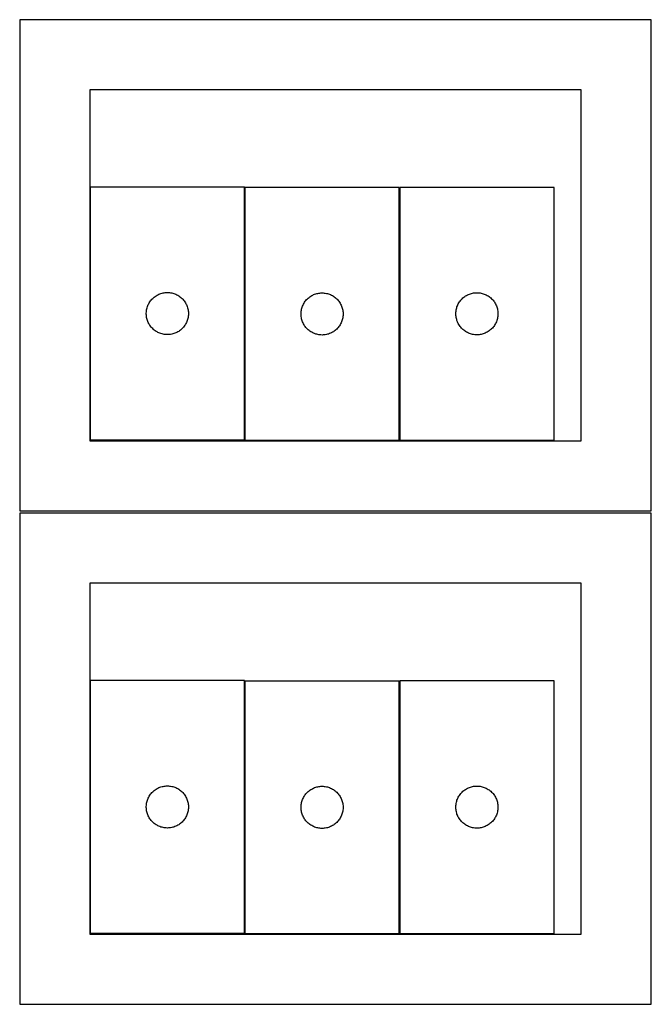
# Model space of a CAD drawing. Header units: millimetres. Extents: x 7 to 1493, y 7 to 2993.
# Tile 1 of 16: x 7 to 457, y 7 to 708. Entities that reach past the tile are written whole.
import ezdxf

# ---------------------------------------------------------------- set-up
doc = ezdxf.new("R2010")
doc.units = ezdxf.units.MM
doc.layers.add('CUT', color=7, linetype='CONTINUOUS', true_color=0x000000)

msp = doc.modelspace()

# ---------------------------------------------------------------- linework, layer by layer
at = {"layer": 'CUT'}
for p, q in [((456.524735, 708.049545), (6.524735, 708.049545)), ((6.524735, 708.049545), (6.524735, 358.049545)), ((456.524735, 358.049545), (456.524735, 708.049545)), ((406.524735, 658.049545), (56.524735, 658.049545)), ((56.524735, 658.049545), (56.524735, 408.049545)), ((406.524735, 408.049545), (406.524735, 658.049545)), ((166.744435, 588.665788), (56.744435, 588.665788)), ((56.744435, 588.665788), (56.744435, 408.665788)), ((166.744435, 408.665788), (166.744435, 588.665788)), ((276.964863, 588.391893), (166.964863, 588.391893)), ((166.964863, 588.391893), (166.964863, 408.391893)), ((276.964863, 408.391893), (276.964863, 588.391893)), ((387.255268, 588.54178), (277.255268, 588.54178)), ((277.255268, 588.54178), (277.255268, 408.54178)), ((387.255268, 408.54178), (387.255268, 588.54178)), ((105.038028, 512.083095), (105.737626, 512.410542)), ((105.737626, 512.410542), (106.453153, 512.701541)), ((106.453153, 512.701541), (107.182712, 512.955319)), ((107.182712, 512.955319), (107.924368, 513.171204)), ((107.924368, 513.171204), (108.676154, 513.348624)), ((108.676154, 513.348624), (109.436076, 513.487107)), ((109.436076, 513.487107), (110.20212, 513.586287)), ((110.20212, 513.586287), (110.972253, 513.6459)), ((110.972253, 513.6459), (111.744435, 513.665788)), ((111.744435, 513.665788), (112.516616, 513.6459)), ((112.516616, 513.6459), (113.28675, 513.586287)), ((113.28675, 513.586287), (114.052793, 513.487107)), ((114.052793, 513.487107), (114.812716, 513.348624)), ((114.812716, 513.348624), (115.564501, 513.171204)), ((115.564501, 513.171204), (116.306157, 512.955319)), ((116.306157, 512.955319), (117.035716, 512.701541)), ((117.035716, 512.701541), (117.751243, 512.410542)), ((117.751243, 512.410542), (118.450841, 512.083095)), ((215.258456, 511.809199), (215.958054, 512.136647)), ((215.958054, 512.136647), (216.673582, 512.427645)), ((216.673582, 512.427645), (217.403141, 512.681424)), ((217.403141, 512.681424), (218.144796, 512.897309)), ((218.144796, 512.897309), (218.896582, 513.074728)), ((218.896582, 513.074728), (219.656504, 513.213212)), ((219.656504, 513.213212), (220.422548, 513.312391)), ((220.422548, 513.312391), (221.192682, 513.372005)), ((221.192682, 513.372005), (221.964863, 513.391893)), ((221.964863, 513.391893), (222.737044, 513.372005)), ((222.737044, 513.372005), (223.507178, 513.312391)), ((223.507178, 513.312391), (224.273222, 513.213212)), ((224.273222, 513.213212), (225.033144, 513.074728)), ((225.033144, 513.074728), (225.78493, 512.897309)), ((225.78493, 512.897309), (226.526586, 512.681424)), ((226.526586, 512.681424), (227.256144, 512.427645)), ((227.256144, 512.427645), (227.971672, 512.136647)), ((227.971672, 512.136647), (228.67127, 511.809199)), ((325.548861, 511.959087), (326.24846, 512.286534)), ((326.24846, 512.286534), (326.963987, 512.577533)), ((326.963987, 512.577533), (327.693546, 512.831311)), ((327.693546, 512.831311), (328.435202, 513.047196)), ((328.435202, 513.047196), (329.186987, 513.224616)), ((329.186987, 513.224616), (329.94691, 513.363099)), ((329.94691, 513.363099), (330.712953, 513.462278)), ((330.712953, 513.462278), (331.483087, 513.521892)), ((331.483087, 513.521892), (332.255268, 513.54178)), ((332.255268, 513.54178), (333.02745, 513.521892)), ((333.02745, 513.521892), (333.797583, 513.462278)), ((333.797583, 513.462278), (334.563627, 513.363099)), ((334.563627, 513.363099), (335.323549, 513.224616)), ((335.323549, 513.224616), (336.075335, 513.047196)), ((336.075335, 513.047196), (336.816991, 512.831311)), ((336.816991, 512.831311), (337.54655, 512.577533)), ((337.54655, 512.577533), (338.262077, 512.286534)), ((338.262077, 512.286534), (338.961675, 511.959087)), ((98.158901, 505.024504), (98.504253, 505.71544)), ((98.504253, 505.71544), (98.884715, 506.38768)), ((98.884715, 506.38768), (99.299279, 507.039444)), ((99.299279, 507.039444), (99.746846, 507.669003)), ((99.746846, 507.669003), (100.226228, 508.274686)), ((100.226228, 508.274686), (100.736154, 508.854889)), ((100.736154, 508.854889), (101.275272, 509.408071)), ((101.275272, 509.408071), (101.842153, 509.932767)), ((101.842153, 509.932767), (102.435292, 510.427586)), ((102.435292, 510.427586), (103.053118, 510.891214)), ((103.053118, 510.891214), (103.693992, 511.322422)), ((103.693992, 511.322422), (104.356214, 511.720067)), ((104.356214, 511.720067), (105.038028, 512.083095)), ((118.450841, 512.083095), (119.132656, 511.720067)), ((119.132656, 511.720067), (119.794877, 511.322422)), ((119.794877, 511.322422), (120.435751, 510.891214)), ((120.435751, 510.891214), (121.053577, 510.427586)), ((121.053577, 510.427586), (121.646716, 509.932767)), ((121.646716, 509.932767), (122.213597, 509.408071)), ((122.213597, 509.408071), (122.752715, 508.854889)), ((122.752715, 508.854889), (123.262641, 508.274686)), ((123.262641, 508.274686), (123.742023, 507.669003)), ((123.742023, 507.669003), (124.18959, 507.039444)), ((124.18959, 507.039444), (124.604154, 506.38768)), ((124.604154, 506.38768), (124.984617, 505.71544)), ((124.984617, 505.71544), (125.329969, 505.024504)), ((208.379329, 504.750609), (208.724681, 505.441544)), ((208.724681, 505.441544), (209.105144, 506.113785)), ((209.105144, 506.113785), (209.519708, 506.765549)), ((209.519708, 506.765549), (209.967274, 507.395107)), ((209.967274, 507.395107), (210.446656, 508.000791)), ((210.446656, 508.000791), (210.956583, 508.580993)), ((210.956583, 508.580993), (211.495701, 509.134176)), ((211.495701, 509.134176), (212.062581, 509.658872)), ((212.062581, 509.658872), (212.655721, 510.15369)), ((212.655721, 510.15369), (213.273547, 510.617318)), ((213.273547, 510.617318), (213.91442, 511.048527)), ((213.91442, 511.048527), (214.576642, 511.446172)), ((214.576642, 511.446172), (215.258456, 511.809199)), ((228.67127, 511.809199), (229.353084, 511.446172)), ((229.353084, 511.446172), (230.015306, 511.048527)), ((230.015306, 511.048527), (230.65618, 510.617318)), ((230.65618, 510.617318), (231.274005, 510.15369)), ((231.274005, 510.15369), (231.867145, 509.658872)), ((231.867145, 509.658872), (232.434025, 509.134176)), ((232.434025, 509.134176), (232.973144, 508.580993)), ((232.973144, 508.580993), (233.48307, 508.000791)), ((233.48307, 508.000791), (233.962452, 507.395107)), ((233.962452, 507.395107), (234.410018, 506.765549)), ((234.410018, 506.765549), (234.824582, 506.113785)), ((234.824582, 506.113785), (235.205045, 505.441544)), ((235.205045, 505.441544), (235.550397, 504.750609)), ((318.669734, 504.900496), (319.015086, 505.591431)), ((319.015086, 505.591431), (319.395549, 506.263672)), ((319.395549, 506.263672), (319.810113, 506.915436)), ((319.810113, 506.915436), (320.25768, 507.544994)), ((320.25768, 507.544994), (320.737062, 508.150678)), ((320.737062, 508.150678), (321.246988, 508.73088)), ((321.246988, 508.73088), (321.786106, 509.284063)), ((321.786106, 509.284063), (322.352987, 509.808759)), ((322.352987, 509.808759), (322.946126, 510.303577)), ((322.946126, 510.303577), (323.563952, 510.767205)), ((323.563952, 510.767205), (324.204825, 511.198414)), ((324.204825, 511.198414), (324.867047, 511.596059)), ((324.867047, 511.596059), (325.548861, 511.959087)), ((338.961675, 511.959087), (339.643489, 511.596059)), ((339.643489, 511.596059), (340.305711, 511.198414)), ((340.305711, 511.198414), (340.946585, 510.767205)), ((340.946585, 510.767205), (341.564411, 510.303577)), ((341.564411, 510.303577), (342.15755, 509.808759)), ((342.15755, 509.808759), (342.724431, 509.284063)), ((342.724431, 509.284063), (343.263549, 508.73088)), ((343.263549, 508.73088), (343.773475, 508.150678)), ((343.773475, 508.150678), (344.252857, 507.544994)), ((344.252857, 507.544994), (344.700424, 506.915436)), ((344.700424, 506.915436), (345.114988, 506.263672)), ((345.114988, 506.263672), (345.49545, 505.591431)), ((345.49545, 505.591431), (345.840802, 504.900496)), ((96.749408, 499.052007), (96.789172, 499.82342)), ((96.749408, 498.27957), (96.749408, 499.052007)), ((96.789172, 497.508157), (96.749408, 498.27957)), ((96.789172, 499.82342), (96.868594, 500.591764)), ((96.868594, 500.591764), (96.987465, 501.355)), ((96.987465, 501.355), (97.145469, 502.111105)), ((97.145469, 502.111105), (97.342186, 502.858073)), ((97.342186, 502.858073), (97.577096, 503.593924)), ((97.577096, 503.593924), (97.849575, 504.316707)), ((97.849575, 504.316707), (98.158901, 505.024504)), ((125.329969, 505.024504), (125.639294, 504.316707)), ((125.639294, 504.316707), (125.911773, 503.593924)), ((125.911773, 503.593924), (126.146683, 502.858073)), ((126.146683, 502.858073), (126.3434, 502.111105)), ((126.3434, 502.111105), (126.501404, 501.355)), ((126.501404, 501.355), (126.620275, 500.591764)), ((126.620275, 500.591764), (126.699697, 499.82342)), ((126.699697, 499.82342), (126.739462, 499.052007)), ((126.739462, 498.27957), (126.699697, 497.508157)), ((126.739462, 499.052007), (126.739462, 498.27957)), ((206.969836, 498.778112), (207.0096, 499.549525)), ((206.969836, 498.005674), (206.969836, 498.778112)), ((207.0096, 499.549525), (207.089023, 500.317869)), ((207.089023, 500.317869), (207.207894, 501.081105)), ((207.207894, 501.081105), (207.365897, 501.837209)), ((207.365897, 501.837209), (207.562615, 502.584178)), ((207.562615, 502.584178), (207.797525, 503.320029)), ((207.797525, 503.320029), (208.070004, 504.042812)), ((208.070004, 504.042812), (208.379329, 504.750609)), ((235.550397, 504.750609), (235.859723, 504.042812)), ((235.859723, 504.042812), (236.132201, 503.320029)), ((236.132201, 503.320029), (236.367111, 502.584178)), ((236.367111, 502.584178), (236.563829, 501.837209)), ((236.563829, 501.837209), (236.721832, 501.081105)), ((236.721832, 501.081105), (236.840703, 500.317869)), ((236.840703, 500.317869), (236.920126, 499.549525)), ((236.920126, 499.549525), (236.95989, 498.778112)), ((236.95989, 498.778112), (236.95989, 498.005674)), ((317.260241, 498.927999), (317.300005, 499.699412)), ((317.260241, 498.155562), (317.260241, 498.927999)), ((317.300005, 497.384148), (317.260241, 498.155562)), ((317.300005, 499.699412), (317.379428, 500.467756)), ((317.379428, 500.467756), (317.498299, 501.230992)), ((317.498299, 501.230992), (317.656303, 501.987096)), ((317.656303, 501.987096), (317.85302, 502.734065)), ((317.85302, 502.734065), (318.08793, 503.469916)), ((318.08793, 503.469916), (318.360409, 504.192699)), ((318.360409, 504.192699), (318.669734, 504.900496)), ((345.840802, 504.900496), (346.150128, 504.192699)), ((346.150128, 504.192699), (346.422607, 503.469916)), ((346.422607, 503.469916), (346.657516, 502.734065)), ((346.657516, 502.734065), (346.854234, 501.987096)), ((346.854234, 501.987096), (347.012238, 501.230992)), ((347.012238, 501.230992), (347.131108, 500.467756)), ((347.131108, 500.467756), (347.210531, 499.699412)), ((347.210531, 499.699412), (347.250295, 498.927999)), ((347.250295, 498.155562), (347.210531, 497.384148)), ((347.250295, 498.927999), (347.250295, 498.155562)), ((96.868594, 496.739813), (96.789172, 497.508157)), ((96.987465, 495.976577), (96.868594, 496.739813)), ((97.145469, 495.220472), (96.987465, 495.976577)), ((97.342186, 494.473504), (97.145469, 495.220472)), ((97.577096, 493.737653), (97.342186, 494.473504)), ((97.849575, 493.01487), (97.577096, 493.737653)), ((98.158901, 492.307073), (97.849575, 493.01487)), ((98.504253, 491.616137), (98.158901, 492.307073)), ((98.884715, 490.943896), (98.504253, 491.616137)), ((124.984617, 491.616137), (124.604154, 490.943896)), ((125.329969, 492.307073), (124.984617, 491.616137)), ((125.639294, 493.01487), (125.329969, 492.307073)), ((125.911773, 493.737653), (125.639294, 493.01487)), ((126.146683, 494.473504), (125.911773, 493.737653)), ((126.3434, 495.220472), (126.146683, 494.473504)), ((126.501404, 495.976577), (126.3434, 495.220472)), ((126.620275, 496.739813), (126.501404, 495.976577)), ((126.699697, 497.508157), (126.620275, 496.739813)), ((207.0096, 497.234261), (206.969836, 498.005674)), ((207.089023, 496.465918), (207.0096, 497.234261)), ((207.207894, 495.702682), (207.089023, 496.465918)), ((207.365897, 494.946577), (207.207894, 495.702682)), ((207.562615, 494.199609), (207.365897, 494.946577)), ((207.797525, 493.463757), (207.562615, 494.199609)), ((208.070004, 492.740975), (207.797525, 493.463757)), ((208.379329, 492.033177), (208.070004, 492.740975)), ((208.724681, 491.342242), (208.379329, 492.033177)), ((209.105144, 490.670001), (208.724681, 491.342242)), ((235.205045, 491.342242), (234.824582, 490.670001)), ((235.550397, 492.033177), (235.205045, 491.342242)), ((235.859723, 492.740975), (235.550397, 492.033177)), ((236.132201, 493.463757), (235.859723, 492.740975)), ((236.367111, 494.199609), (236.132201, 493.463757)), ((236.563829, 494.946577), (236.367111, 494.199609)), ((236.721832, 495.702682), (236.563829, 494.946577)), ((236.840703, 496.465918), (236.721832, 495.702682)), ((236.920126, 497.234261), (236.840703, 496.465918)), ((236.95989, 498.005674), (236.920126, 497.234261)), ((317.379428, 496.615805), (317.300005, 497.384148)), ((317.498299, 495.852569), (317.379428, 496.615805)), ((317.656303, 495.096464), (317.498299, 495.852569)), ((317.85302, 494.349496), (317.656303, 495.096464)), ((318.08793, 493.613645), (317.85302, 494.349496)), ((318.360409, 492.890862), (318.08793, 493.613645)), ((318.669734, 492.183064), (318.360409, 492.890862)), ((319.015086, 491.492129), (318.669734, 492.183064)), ((319.395549, 490.819888), (319.015086, 491.492129)), ((345.49545, 491.492129), (345.114988, 490.819888)), ((345.840802, 492.183064), (345.49545, 491.492129)), ((346.150128, 492.890862), (345.840802, 492.183064)), ((346.422607, 493.613645), (346.150128, 492.890862)), ((346.657516, 494.349496), (346.422607, 493.613645)), ((346.854234, 495.096464), (346.657516, 494.349496)), ((347.012238, 495.852569), (346.854234, 495.096464)), ((347.131108, 496.615805), (347.012238, 495.852569)), ((347.210531, 497.384148), (347.131108, 496.615805)), ((99.299279, 490.292133), (98.884715, 490.943896)), ((99.746846, 489.662574), (99.299279, 490.292133)), ((100.226228, 489.056891), (99.746846, 489.662574)), ((100.736154, 488.476688), (100.226228, 489.056891)), ((101.275272, 487.923506), (100.736154, 488.476688)), ((101.842153, 487.398809), (101.275272, 487.923506)), ((102.435292, 486.903991), (101.842153, 487.398809)), ((103.053118, 486.440363), (102.435292, 486.903991)), ((103.693992, 486.009155), (103.053118, 486.440363)), ((104.356214, 485.61151), (103.693992, 486.009155)), ((105.038028, 485.248482), (104.356214, 485.61151)), ((105.737626, 484.921035), (105.038028, 485.248482)), ((106.453153, 484.630036), (105.737626, 484.921035)), ((107.182712, 484.376258), (106.453153, 484.630036)), ((107.924368, 484.160373), (107.182712, 484.376258)), ((108.676154, 483.982953), (107.924368, 484.160373)), ((115.564501, 484.160373), (114.812716, 483.982953)), ((116.306157, 484.376258), (115.564501, 484.160373)), ((117.035716, 484.630036), (116.306157, 484.376258)), ((117.751243, 484.921035), (117.035716, 484.630036)), ((118.450841, 485.248482), (117.751243, 484.921035)), ((119.132656, 485.61151), (118.450841, 485.248482)), ((119.794877, 486.009155), (119.132656, 485.61151)), ((120.435751, 486.440363), (119.794877, 486.009155)), ((121.053577, 486.903991), (120.435751, 486.440363)), ((121.646716, 487.398809), (121.053577, 486.903991)), ((122.213597, 487.923506), (121.646716, 487.398809)), ((122.752715, 488.476688), (122.213597, 487.923506)), ((123.262641, 489.056891), (122.752715, 488.476688)), ((123.742023, 489.662574), (123.262641, 489.056891)), ((124.18959, 490.292133), (123.742023, 489.662574)), ((124.604154, 490.943896), (124.18959, 490.292133)), ((209.519708, 490.018237), (209.105144, 490.670001)), ((209.967274, 489.388679), (209.519708, 490.018237)), ((210.446656, 488.782996), (209.967274, 489.388679)), ((210.956583, 488.202793), (210.446656, 488.782996)), ((211.495701, 487.64961), (210.956583, 488.202793)), ((212.062581, 487.124914), (211.495701, 487.64961)), ((212.655721, 486.630096), (212.062581, 487.124914)), ((213.273547, 486.166468), (212.655721, 486.630096)), ((213.91442, 485.73526), (213.273547, 486.166468)), ((214.576642, 485.337615), (213.91442, 485.73526)), ((215.258456, 484.974587), (214.576642, 485.337615)), ((215.958054, 484.64714), (215.258456, 484.974587)), ((216.673582, 484.356141), (215.958054, 484.64714)), ((217.403141, 484.102362), (216.673582, 484.356141)), ((218.144796, 483.886477), (217.403141, 484.102362)), ((226.526586, 484.102362), (225.78493, 483.886477)), ((227.256144, 484.356141), (226.526586, 484.102362)), ((227.971672, 484.64714), (227.256144, 484.356141)), ((228.67127, 484.974587), (227.971672, 484.64714)), ((229.353084, 485.337615), (228.67127, 484.974587)), ((230.015306, 485.73526), (229.353084, 485.337615)), ((230.65618, 486.166468), (230.015306, 485.73526)), ((231.274005, 486.630096), (230.65618, 486.166468)), ((231.867145, 487.124914), (231.274005, 486.630096)), ((232.434025, 487.64961), (231.867145, 487.124914)), ((232.973144, 488.202793), (232.434025, 487.64961)), ((233.48307, 488.782996), (232.973144, 488.202793)), ((233.962452, 489.388679), (233.48307, 488.782996)), ((234.410018, 490.018237), (233.962452, 489.388679)), ((234.824582, 490.670001), (234.410018, 490.018237)), ((319.810113, 490.168124), (319.395549, 490.819888)), ((320.25768, 489.538566), (319.810113, 490.168124)), ((320.737062, 488.932883), (320.25768, 489.538566)), ((321.246988, 488.35268), (320.737062, 488.932883)), ((321.786106, 487.799497), (321.246988, 488.35268)), ((322.352987, 487.274801), (321.786106, 487.799497)), ((322.946126, 486.779983), (322.352987, 487.274801)), ((323.563952, 486.316355), (322.946126, 486.779983)), ((324.204825, 485.885147), (323.563952, 486.316355)), ((324.867047, 485.487502), (324.204825, 485.885147)), ((325.548861, 485.124474), (324.867047, 485.487502)), ((326.24846, 484.797027), (325.548861, 485.124474)), ((326.963987, 484.506028), (326.24846, 484.797027)), ((327.693546, 484.25225), (326.963987, 484.506028)), ((328.435202, 484.036364), (327.693546, 484.25225)), ((336.816991, 484.25225), (336.075335, 484.036364)), ((337.54655, 484.506028), (336.816991, 484.25225)), ((338.262077, 484.797027), (337.54655, 484.506028)), ((338.961675, 485.124474), (338.262077, 484.797027)), ((339.643489, 485.487502), (338.961675, 485.124474)), ((340.305711, 485.885147), (339.643489, 485.487502)), ((340.946585, 486.316355), (340.305711, 485.885147)), ((341.564411, 486.779983), (340.946585, 486.316355)), ((342.15755, 487.274801), (341.564411, 486.779983)), ((342.724431, 487.799497), (342.15755, 487.274801)), ((343.263549, 488.35268), (342.724431, 487.799497)), ((343.773475, 488.932883), (343.263549, 488.35268)), ((344.252857, 489.538566), (343.773475, 488.932883)), ((344.700424, 490.168124), (344.252857, 489.538566)), ((345.114988, 490.819888), (344.700424, 490.168124)), ((109.436076, 483.84447), (108.676154, 483.982953)), ((110.20212, 483.74529), (109.436076, 483.84447)), ((110.972253, 483.685677), (110.20212, 483.74529)), ((111.744435, 483.665788), (110.972253, 483.685677)), ((112.516616, 483.685677), (111.744435, 483.665788)), ((113.28675, 483.74529), (112.516616, 483.685677)), ((114.052793, 483.84447), (113.28675, 483.74529)), ((114.812716, 483.982953), (114.052793, 483.84447)), ((218.896582, 483.709058), (218.144796, 483.886477)), ((219.656504, 483.570575), (218.896582, 483.709058)), ((220.422548, 483.471395), (219.656504, 483.570575)), ((221.192682, 483.411782), (220.422548, 483.471395)), ((221.964863, 483.391893), (221.192682, 483.411782)), ((222.737044, 483.411782), (221.964863, 483.391893)), ((223.507178, 483.471395), (222.737044, 483.411782)), ((224.273222, 483.570575), (223.507178, 483.471395)), ((225.033144, 483.709058), (224.273222, 483.570575)), ((225.78493, 483.886477), (225.033144, 483.709058)), ((329.186987, 483.858945), (328.435202, 484.036364)), ((329.94691, 483.720462), (329.186987, 483.858945)), ((330.712953, 483.621282), (329.94691, 483.720462)), ((331.483087, 483.561669), (330.712953, 483.621282)), ((332.255268, 483.54178), (331.483087, 483.561669)), ((333.02745, 483.561669), (332.255268, 483.54178)), ((333.797583, 483.621282), (333.02745, 483.561669)), ((334.563627, 483.720462), (333.797583, 483.621282)), ((335.323549, 483.858945), (334.563627, 483.720462)), ((336.075335, 484.036364), (335.323549, 483.858945)), ((56.524735, 408.049545), (406.524735, 408.049545)), ((56.744435, 408.665788), (166.744435, 408.665788)), ((166.964863, 408.391893), (276.964863, 408.391893)), ((277.255268, 408.54178), (387.255268, 408.54178)), ((6.524735, 358.049545), (456.524735, 358.049545)), ((456.524735, 356.52478), (6.524735, 356.52478)), ((6.524735, 356.52478), (6.524735, 6.52478)), ((456.524735, 6.52478), (456.524735, 356.52478)), ((406.524735, 306.52478), (56.524735, 306.52478)), ((56.524735, 306.52478), (56.524735, 56.52478)), ((406.524735, 56.52478), (406.524735, 306.52478)), ((166.744435, 237.141023), (56.744435, 237.141023)), ((56.744435, 237.141023), (56.744435, 57.141023)), ((166.744435, 57.141023), (166.744435, 237.141023)), ((276.964863, 236.867128), (166.964863, 236.867128)), ((166.964863, 236.867128), (166.964863, 56.867128)), ((276.964863, 56.867128), (276.964863, 236.867128)), ((387.255268, 237.017015), (277.255268, 237.017015)), ((277.255268, 237.017015), (277.255268, 57.017015)), ((387.255268, 57.017015), (387.255268, 237.017015)), ((106.453153, 161.176776), (107.182712, 161.430554)), ((107.182712, 161.430554), (107.924368, 161.646439)), ((107.924368, 161.646439), (108.676154, 161.823859)), ((108.676154, 161.823859), (109.436076, 161.962342)), ((109.436076, 161.962342), (110.20212, 162.061522)), ((110.20212, 162.061522), (110.972253, 162.121135)), ((110.972253, 162.121135), (111.744435, 162.141023)), ((111.744435, 162.141023), (112.516616, 162.121135)), ((112.516616, 162.121135), (113.28675, 162.061522)), ((113.28675, 162.061522), (114.052793, 161.962342)), ((114.052793, 161.962342), (114.812716, 161.823859)), ((114.812716, 161.823859), (115.564501, 161.646439)), ((115.564501, 161.646439), (116.306157, 161.430554)), ((116.306157, 161.430554), (117.035716, 161.176776)), ((217.403141, 161.156659), (218.144796, 161.372544)), ((218.144796, 161.372544), (218.896582, 161.549963)), ((218.896582, 161.549963), (219.656504, 161.688447)), ((219.656504, 161.688447), (220.422548, 161.787626)), ((220.422548, 161.787626), (221.192682, 161.84724)), ((221.192682, 161.84724), (221.964863, 161.867128)), ((221.964863, 161.867128), (222.737044, 161.84724)), ((222.737044, 161.84724), (223.507178, 161.787626)), ((223.507178, 161.787626), (224.273222, 161.688447)), ((224.273222, 161.688447), (225.033144, 161.549963)), ((225.033144, 161.549963), (225.78493, 161.372544)), ((225.78493, 161.372544), (226.526586, 161.156659)), ((327.693546, 161.306546), (328.435202, 161.522431)), ((328.435202, 161.522431), (329.186987, 161.699851)), ((329.186987, 161.699851), (329.94691, 161.838334)), ((329.94691, 161.838334), (330.712953, 161.937513)), ((330.712953, 161.937513), (331.483087, 161.997127)), ((331.483087, 161.997127), (332.255268, 162.017015)), ((332.255268, 162.017015), (333.02745, 161.997127)), ((333.02745, 161.997127), (333.797583, 161.937513)), ((333.797583, 161.937513), (334.563627, 161.838334)), ((334.563627, 161.838334), (335.323549, 161.699851)), ((335.323549, 161.699851), (336.075335, 161.522431)), ((336.075335, 161.522431), (336.816991, 161.306546)), ((98.504253, 154.190675), (98.884715, 154.862915)), ((98.884715, 154.862915), (99.299279, 155.514679)), ((99.299279, 155.514679), (99.746846, 156.144238)), ((99.746846, 156.144238), (100.226228, 156.749921)), ((100.226228, 156.749921), (100.736154, 157.330124)), ((100.736154, 157.330124), (101.275272, 157.883306)), ((101.275272, 157.883306), (101.842153, 158.408002)), ((101.842153, 158.408002), (102.435292, 158.902821)), ((102.435292, 158.902821), (103.053118, 159.366448)), ((103.053118, 159.366448), (103.693992, 159.797657)), ((103.693992, 159.797657), (104.356214, 160.195302)), ((104.356214, 160.195302), (105.038028, 160.55833)), ((105.038028, 160.55833), (105.737626, 160.885777)), ((105.737626, 160.885777), (106.453153, 161.176776)), ((117.035716, 161.176776), (117.751243, 160.885777)), ((117.751243, 160.885777), (118.450841, 160.55833)), ((118.450841, 160.55833), (119.132656, 160.195302)), ((119.132656, 160.195302), (119.794877, 159.797657)), ((119.794877, 159.797657), (120.435751, 159.366448)), ((120.435751, 159.366448), (121.053577, 158.902821)), ((121.053577, 158.902821), (121.646716, 158.408002)), ((121.646716, 158.408002), (122.213597, 157.883306)), ((122.213597, 157.883306), (122.752715, 157.330124)), ((122.752715, 157.330124), (123.262641, 156.749921)), ((123.262641, 156.749921), (123.742023, 156.144238)), ((123.742023, 156.144238), (124.18959, 155.514679)), ((124.18959, 155.514679), (124.604154, 154.862915)), ((124.604154, 154.862915), (124.984617, 154.190675)), ((208.724681, 153.916779), (209.105144, 154.58902)), ((209.105144, 154.58902), (209.519708, 155.240784)), ((209.519708, 155.240784), (209.967274, 155.870342)), ((209.967274, 155.870342), (210.446656, 156.476026)), ((210.446656, 156.476026), (210.956583, 157.056228)), ((210.956583, 157.056228), (211.495701, 157.609411)), ((211.495701, 157.609411), (212.062581, 158.134107)), ((212.062581, 158.134107), (212.655721, 158.628925)), ((212.655721, 158.628925), (213.273547, 159.092553)), ((213.273547, 159.092553), (213.91442, 159.523762)), ((213.91442, 159.523762), (214.576642, 159.921407)), ((214.576642, 159.921407), (215.258456, 160.284434)), ((215.258456, 160.284434), (215.958054, 160.611882)), ((215.958054, 160.611882), (216.673582, 160.90288)), ((216.673582, 160.90288), (217.403141, 161.156659)), ((226.526586, 161.156659), (227.256144, 160.90288)), ((227.256144, 160.90288), (227.971672, 160.611882)), ((227.971672, 160.611882), (228.67127, 160.284434)), ((228.67127, 160.284434), (229.353084, 159.921407)), ((229.353084, 159.921407), (230.015306, 159.523762)), ((230.015306, 159.523762), (230.65618, 159.092553)), ((230.65618, 159.092553), (231.274005, 158.628925)), ((231.274005, 158.628925), (231.867145, 158.134107)), ((231.867145, 158.134107), (232.434025, 157.609411)), ((232.434025, 157.609411), (232.973144, 157.056228)), ((232.973144, 157.056228), (233.48307, 156.476026)), ((233.48307, 156.476026), (233.962452, 155.870342)), ((233.962452, 155.870342), (234.410018, 155.240784)), ((234.410018, 155.240784), (234.824582, 154.58902)), ((234.824582, 154.58902), (235.205045, 153.916779)), ((319.015086, 154.066666), (319.395549, 154.738907)), ((319.395549, 154.738907), (319.810113, 155.390671)), ((319.810113, 155.390671), (320.25768, 156.020229)), ((320.25768, 156.020229), (320.737062, 156.625913)), ((320.737062, 156.625913), (321.246988, 157.206115)), ((321.246988, 157.206115), (321.786106, 157.759298)), ((321.786106, 157.759298), (322.352987, 158.283994)), ((322.352987, 158.283994), (322.946126, 158.778812)), ((322.946126, 158.778812), (323.563952, 159.24244)), ((323.563952, 159.24244), (324.204825, 159.673649)), ((324.204825, 159.673649), (324.867047, 160.071294)), ((324.867047, 160.071294), (325.548861, 160.434321)), ((325.548861, 160.434321), (326.24846, 160.761769)), ((326.24846, 160.761769), (326.963987, 161.052768)), ((326.963987, 161.052768), (327.693546, 161.306546)), ((336.816991, 161.306546), (337.54655, 161.052768)), ((337.54655, 161.052768), (338.262077, 160.761769)), ((338.262077, 160.761769), (338.961675, 160.434321)), ((338.961675, 160.434321), (339.643489, 160.071294)), ((339.643489, 160.071294), (340.305711, 159.673649)), ((340.305711, 159.673649), (340.946585, 159.24244)), ((340.946585, 159.24244), (341.564411, 158.778812)), ((341.564411, 158.778812), (342.15755, 158.283994)), ((342.15755, 158.283994), (342.724431, 157.759298)), ((342.724431, 157.759298), (343.263549, 157.206115)), ((343.263549, 157.206115), (343.773475, 156.625913)), ((343.773475, 156.625913), (344.252857, 156.020229)), ((344.252857, 156.020229), (344.700424, 155.390671)), ((344.700424, 155.390671), (345.114988, 154.738907)), ((345.114988, 154.738907), (345.49545, 154.066666)), ((96.749408, 147.527242), (96.789172, 148.298655)), ((96.749408, 146.754805), (96.749408, 147.527242)), ((96.789172, 148.298655), (96.868594, 149.066999)), ((96.868594, 149.066999), (96.987465, 149.830235)), ((96.987465, 149.830235), (97.145469, 150.58634)), ((97.145469, 150.58634), (97.342186, 151.333308)), ((97.342186, 151.333308), (97.577096, 152.069159)), ((97.577096, 152.069159), (97.849575, 152.791942)), ((97.849575, 152.791942), (98.158901, 153.499739)), ((98.158901, 153.499739), (98.504253, 154.190675)), ((124.984617, 154.190675), (125.329969, 153.499739)), ((125.329969, 153.499739), (125.639294, 152.791942)), ((125.639294, 152.791942), (125.911773, 152.069159)), ((125.911773, 152.069159), (126.146683, 151.333308)), ((126.146683, 151.333308), (126.3434, 150.58634)), ((126.3434, 150.58634), (126.501404, 149.830235)), ((126.501404, 149.830235), (126.620275, 149.066999)), ((126.620275, 149.066999), (126.699697, 148.298655)), ((126.699697, 148.298655), (126.739462, 147.527242)), ((126.739462, 147.527242), (126.739462, 146.754805)), ((206.969836, 147.253347), (207.0096, 148.02476)), ((207.0096, 148.02476), (207.089023, 148.793103)), ((207.089023, 148.793103), (207.207894, 149.55634)), ((207.207894, 149.55634), (207.365897, 150.312444)), ((207.365897, 150.312444), (207.562615, 151.059413)), ((207.562615, 151.059413), (207.797525, 151.795264)), ((207.797525, 151.795264), (208.070004, 152.518047)), ((208.070004, 152.518047), (208.379329, 153.225844)), ((208.379329, 153.225844), (208.724681, 153.916779)), ((235.205045, 153.916779), (235.550397, 153.225844)), ((235.550397, 153.225844), (235.859723, 152.518047)), ((235.859723, 152.518047), (236.132201, 151.795264)), ((236.132201, 151.795264), (236.367111, 151.059413)), ((236.367111, 151.059413), (236.563829, 150.312444)), ((236.563829, 150.312444), (236.721832, 149.55634)), ((236.721832, 149.55634), (236.840703, 148.793103)), ((236.840703, 148.793103), (236.920126, 148.02476)), ((236.920126, 148.02476), (236.95989, 147.253347)), ((317.260241, 147.403234), (317.300005, 148.174647)), ((317.260241, 146.630797), (317.260241, 147.403234)), ((317.300005, 148.174647), (317.379428, 148.942991)), ((317.379428, 148.942991), (317.498299, 149.706227)), ((317.498299, 149.706227), (317.656303, 150.462331)), ((317.656303, 150.462331), (317.85302, 151.2093)), ((317.85302, 151.2093), (318.08793, 151.945151)), ((318.08793, 151.945151), (318.360409, 152.667934)), ((318.360409, 152.667934), (318.669734, 153.375731)), ((318.669734, 153.375731), (319.015086, 154.066666)), ((345.49545, 154.066666), (345.840802, 153.375731)), ((345.840802, 153.375731), (346.150128, 152.667934)), ((346.150128, 152.667934), (346.422607, 151.945151)), ((346.422607, 151.945151), (346.657516, 151.2093)), ((346.657516, 151.2093), (346.854234, 150.462331)), ((346.854234, 150.462331), (347.012238, 149.706227)), ((347.012238, 149.706227), (347.131108, 148.942991)), ((347.131108, 148.942991), (347.210531, 148.174647)), ((347.210531, 148.174647), (347.250295, 147.403234)), ((347.250295, 147.403234), (347.250295, 146.630797)), ((96.789172, 145.983392), (96.749408, 146.754805)), ((96.868594, 145.215048), (96.789172, 145.983392)), ((96.987465, 144.451812), (96.868594, 145.215048)), ((97.145469, 143.695707), (96.987465, 144.451812)), ((97.342186, 142.948739), (97.145469, 143.695707)), ((97.577096, 142.212888), (97.342186, 142.948739)), ((97.849575, 141.490105), (97.577096, 142.212888)), ((98.158901, 140.782308), (97.849575, 141.490105)), ((98.504253, 140.091372), (98.158901, 140.782308)), ((125.329969, 140.782308), (124.984617, 140.091372)), ((125.639294, 141.490105), (125.329969, 140.782308)), ((125.911773, 142.212888), (125.639294, 141.490105)), ((126.146683, 142.948739), (125.911773, 142.212888)), ((126.3434, 143.695707), (126.146683, 142.948739)), ((126.501404, 144.451812), (126.3434, 143.695707)), ((126.620275, 145.215048), (126.501404, 144.451812)), ((126.699697, 145.983392), (126.620275, 145.215048)), ((126.739462, 146.754805), (126.699697, 145.983392)), ((206.969836, 146.480909), (206.969836, 147.253347)), ((207.0096, 145.709496), (206.969836, 146.480909)), ((207.089023, 144.941153), (207.0096, 145.709496)), ((207.207894, 144.177917), (207.089023, 144.941153)), ((207.365897, 143.421812), (207.207894, 144.177917)), ((207.562615, 142.674844), (207.365897, 143.421812)), ((207.797525, 141.938992), (207.562615, 142.674844)), ((208.070004, 141.21621), (207.797525, 141.938992)), ((208.379329, 140.508412), (208.070004, 141.21621)), ((208.724681, 139.817477), (208.379329, 140.508412)), ((235.550397, 140.508412), (235.205045, 139.817477)), ((235.859723, 141.21621), (235.550397, 140.508412)), ((236.132201, 141.938992), (235.859723, 141.21621)), ((236.367111, 142.674844), (236.132201, 141.938992)), ((236.563829, 143.421812), (236.367111, 142.674844)), ((236.721832, 144.177917), (236.563829, 143.421812)), ((236.840703, 144.941153), (236.721832, 144.177917)), ((236.920126, 145.709496), (236.840703, 144.941153)), ((236.95989, 146.480909), (236.920126, 145.709496)), ((236.95989, 147.253347), (236.95989, 146.480909)), ((317.300005, 145.859383), (317.260241, 146.630797)), ((317.379428, 145.09104), (317.300005, 145.859383)), ((317.498299, 144.327804), (317.379428, 145.09104)), ((317.656303, 143.571699), (317.498299, 144.327804)), ((317.85302, 142.824731), (317.656303, 143.571699)), ((318.08793, 142.08888), (317.85302, 142.824731)), ((318.360409, 141.366097), (318.08793, 142.08888)), ((318.669734, 140.658299), (318.360409, 141.366097)), ((319.015086, 139.967364), (318.669734, 140.658299)), ((345.840802, 140.658299), (345.49545, 139.967364)), ((346.150128, 141.366097), (345.840802, 140.658299)), ((346.422607, 142.08888), (346.150128, 141.366097)), ((346.657516, 142.824731), (346.422607, 142.08888)), ((346.854234, 143.571699), (346.657516, 142.824731)), ((347.012238, 144.327804), (346.854234, 143.571699)), ((347.131108, 145.09104), (347.012238, 144.327804)), ((347.210531, 145.859383), (347.131108, 145.09104)), ((347.250295, 146.630797), (347.210531, 145.859383)), ((98.884715, 139.419131), (98.504253, 140.091372)), ((99.299279, 138.767368), (98.884715, 139.419131)), ((99.746846, 138.137809), (99.299279, 138.767368)), ((100.226228, 137.532126), (99.746846, 138.137809)), ((100.736154, 136.951923), (100.226228, 137.532126)), ((101.275272, 136.398741), (100.736154, 136.951923)), ((101.842153, 135.874044), (101.275272, 136.398741)), ((102.435292, 135.379226), (101.842153, 135.874044)), ((103.053118, 134.915598), (102.435292, 135.379226)), ((103.693992, 134.48439), (103.053118, 134.915598)), ((104.356214, 134.086745), (103.693992, 134.48439)), ((105.038028, 133.723717), (104.356214, 134.086745)), ((105.737626, 133.39627), (105.038028, 133.723717)), ((106.453153, 133.105271), (105.737626, 133.39627)), ((117.751243, 133.39627), (117.035716, 133.105271)), ((118.450841, 133.723717), (117.751243, 133.39627)), ((119.132656, 134.086745), (118.450841, 133.723717)), ((119.794877, 134.48439), (119.132656, 134.086745)), ((120.435751, 134.915598), (119.794877, 134.48439)), ((121.053577, 135.379226), (120.435751, 134.915598)), ((121.646716, 135.874044), (121.053577, 135.379226)), ((122.213597, 136.398741), (121.646716, 135.874044)), ((122.752715, 136.951923), (122.213597, 136.398741)), ((123.262641, 137.532126), (122.752715, 136.951923)), ((123.742023, 138.137809), (123.262641, 137.532126)), ((124.18959, 138.767368), (123.742023, 138.137809)), ((124.604154, 139.419131), (124.18959, 138.767368)), ((124.984617, 140.091372), (124.604154, 139.419131)), ((209.105144, 139.145236), (208.724681, 139.817477)), ((209.519708, 138.493472), (209.105144, 139.145236)), ((209.967274, 137.863914), (209.519708, 138.493472)), ((210.446656, 137.25823), (209.967274, 137.863914)), ((210.956583, 136.678028), (210.446656, 137.25823)), ((211.495701, 136.124845), (210.956583, 136.678028)), ((212.062581, 135.600149), (211.495701, 136.124845)), ((212.655721, 135.105331), (212.062581, 135.600149)), ((213.273547, 134.641703), (212.655721, 135.105331)), ((213.91442, 134.210495), (213.273547, 134.641703)), ((214.576642, 133.81285), (213.91442, 134.210495)), ((215.258456, 133.449822), (214.576642, 133.81285)), ((215.958054, 133.122375), (215.258456, 133.449822)), ((228.67127, 133.449822), (227.971672, 133.122375)), ((229.353084, 133.81285), (228.67127, 133.449822)), ((230.015306, 134.210495), (229.353084, 133.81285)), ((230.65618, 134.641703), (230.015306, 134.210495)), ((231.274005, 135.105331), (230.65618, 134.641703)), ((231.867145, 135.600149), (231.274005, 135.105331)), ((232.434025, 136.124845), (231.867145, 135.600149)), ((232.973144, 136.678028), (232.434025, 136.124845)), ((233.48307, 137.25823), (232.973144, 136.678028)), ((233.962452, 137.863914), (233.48307, 137.25823)), ((234.410018, 138.493472), (233.962452, 137.863914)), ((234.824582, 139.145236), (234.410018, 138.493472)), ((235.205045, 139.817477), (234.824582, 139.145236)), ((319.395549, 139.295123), (319.015086, 139.967364)), ((319.810113, 138.643359), (319.395549, 139.295123)), ((320.25768, 138.013801), (319.810113, 138.643359)), ((320.737062, 137.408118), (320.25768, 138.013801)), ((321.246988, 136.827915), (320.737062, 137.408118)), ((321.786106, 136.274732), (321.246988, 136.827915)), ((322.352987, 135.750036), (321.786106, 136.274732)), ((322.946126, 135.255218), (322.352987, 135.750036)), ((323.563952, 134.79159), (322.946126, 135.255218)), ((324.204825, 134.360382), (323.563952, 134.79159)), ((324.867047, 133.962737), (324.204825, 134.360382)), ((325.548861, 133.599709), (324.867047, 133.962737)), ((326.24846, 133.272262), (325.548861, 133.599709)), ((338.961675, 133.599709), (338.262077, 133.272262)), ((339.643489, 133.962737), (338.961675, 133.599709)), ((340.305711, 134.360382), (339.643489, 133.962737)), ((340.946585, 134.79159), (340.305711, 134.360382)), ((341.564411, 135.255218), (340.946585, 134.79159)), ((342.15755, 135.750036), (341.564411, 135.255218)), ((342.724431, 136.274732), (342.15755, 135.750036)), ((343.263549, 136.827915), (342.724431, 136.274732)), ((343.773475, 137.408118), (343.263549, 136.827915)), ((344.252857, 138.013801), (343.773475, 137.408118)), ((344.700424, 138.643359), (344.252857, 138.013801)), ((345.114988, 139.295123), (344.700424, 138.643359)), ((345.49545, 139.967364), (345.114988, 139.295123)), ((107.182712, 132.851493), (106.453153, 133.105271)), ((107.924368, 132.635608), (107.182712, 132.851493)), ((108.676154, 132.458188), (107.924368, 132.635608)), ((109.436076, 132.319705), (108.676154, 132.458188)), ((110.20212, 132.220525), (109.436076, 132.319705)), ((110.972253, 132.160912), (110.20212, 132.220525)), ((111.744435, 132.141023), (110.972253, 132.160912)), ((112.516616, 132.160912), (111.744435, 132.141023)), ((113.28675, 132.220525), (112.516616, 132.160912)), ((114.052793, 132.319705), (113.28675, 132.220525)), ((114.812716, 132.458188), (114.052793, 132.319705)), ((115.564501, 132.635608), (114.812716, 132.458188)), ((116.306157, 132.851493), (115.564501, 132.635608)), ((117.035716, 133.105271), (116.306157, 132.851493)), ((216.673582, 132.831376), (215.958054, 133.122375)), ((217.403141, 132.577597), (216.673582, 132.831376)), ((218.144796, 132.361712), (217.403141, 132.577597)), ((218.896582, 132.184293), (218.144796, 132.361712)), ((219.656504, 132.04581), (218.896582, 132.184293)), ((220.422548, 131.94663), (219.656504, 132.04581)), ((221.192682, 131.887017), (220.422548, 131.94663)), ((221.964863, 131.867128), (221.192682, 131.887017)), ((222.737044, 131.887017), (221.964863, 131.867128)), ((223.507178, 131.94663), (222.737044, 131.887017)), ((224.273222, 132.04581), (223.507178, 131.94663)), ((225.033144, 132.184293), (224.273222, 132.04581)), ((225.78493, 132.361712), (225.033144, 132.184293)), ((226.526586, 132.577597), (225.78493, 132.361712)), ((227.256144, 132.831376), (226.526586, 132.577597)), ((227.971672, 133.122375), (227.256144, 132.831376)), ((326.963987, 132.981263), (326.24846, 133.272262)), ((327.693546, 132.727485), (326.963987, 132.981263)), ((328.435202, 132.511599), (327.693546, 132.727485)), ((329.186987, 132.33418), (328.435202, 132.511599)), ((329.94691, 132.195697), (329.186987, 132.33418)), ((330.712953, 132.096517), (329.94691, 132.195697)), ((331.483087, 132.036904), (330.712953, 132.096517)), ((332.255268, 132.017015), (331.483087, 132.036904)), ((333.02745, 132.036904), (332.255268, 132.017015)), ((333.797583, 132.096517), (333.02745, 132.036904)), ((334.563627, 132.195697), (333.797583, 132.096517)), ((335.323549, 132.33418), (334.563627, 132.195697)), ((336.075335, 132.511599), (335.323549, 132.33418)), ((336.816991, 132.727485), (336.075335, 132.511599)), ((337.54655, 132.981263), (336.816991, 132.727485)), ((338.262077, 133.272262), (337.54655, 132.981263)), ((56.524735, 56.52478), (406.524735, 56.52478)), ((56.744435, 57.141023), (166.744435, 57.141023)), ((166.964863, 56.867128), (276.964863, 56.867128)), ((277.255268, 57.017015), (387.255268, 57.017015)), ((6.524735, 6.52478), (456.524735, 6.52478))]:
    msp.add_line(p, q, dxfattribs=at)

doc.saveas('drawing.dxf')
